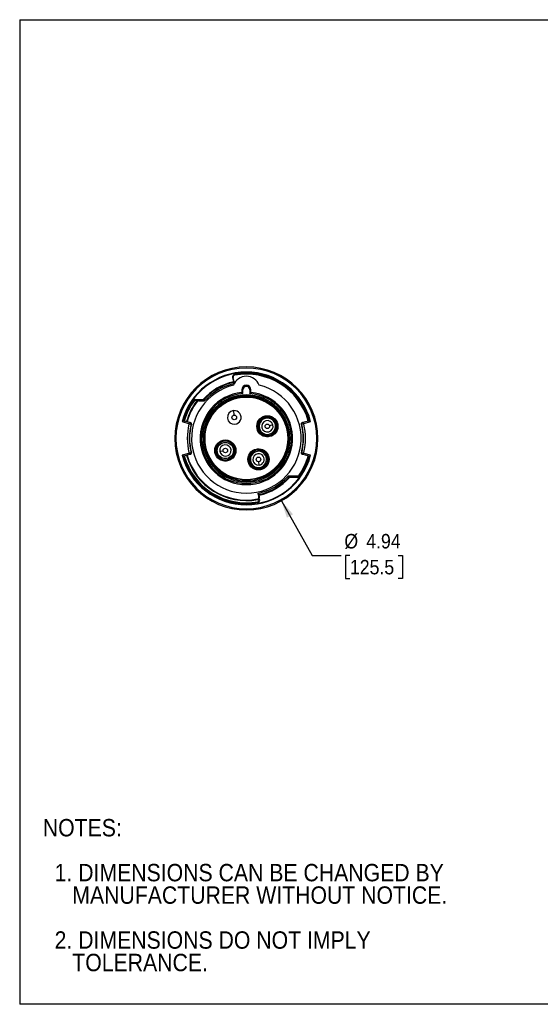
# Model space of a CAD drawing. Header units: inches. Extents: x 0 to 44.2, y 0 to 34.
# Tile 1 of 16: x 0 to 18, y 0 to 34. Entities that reach past the tile are written whole.
import ezdxf

# ---------------------------------------------------------------- set-up
doc = ezdxf.new("R2010")
doc.units = ezdxf.units.IN
doc.header["$LTSCALE"] = 4
doc.header["$MEASUREMENT"] = 0
doc.linetypes.add('SLD-Solid', pattern=[0])
doc.layers.add('DIMENSIONS', color=140, linetype='SLD-Solid', lineweight=25)
doc.layers.add('TEXT', color=140, linetype='SLD-Solid', lineweight=25)
doc.layers.add('SLD-DEFPOINTS', color=7, linetype='Continuous')
doc.styles.add('SLDTEXTSTYLE0', font='GOTHIC.TTF', dxfattribs={"width": 0.913})
doc.dimstyles.new('SLDDIMSTYLE0', dxfattribs={"dimtxt": 0.5, "dimasz": 0.6, "dimexe": 0, "dimexo": 0.0625, "dimgap": 0.125, "dimtad": 0, "dimtih": 1, "dimtoh": 1, "dimrnd": 1e-09, "dimzin": 12, "dimdsep": 46, "dimtxsty": 'SLDTEXTSTYLE0', "dimsah": 1, "dimcen": 0, "dimadec": 0, "dimazin": 3, "dimtfac": 1, "dimtofl": 0, "dimtmove": 0, "dimatfit": 3, "dimfxl": 0, "dimfrac": 2, "dimtolj": 1, "dimtzin": 12, "dimarcsym": 0})

# ---------------------------------------------------------------- blocks, each defined once
blk = doc.blocks.new('Block2')
at = {"color": 7, "linetype": 'SLD-Solid', "lineweight": 18}
for p, q in [((44, 34), (0, 34)), ((0, 0), (0, 34)), ((44, 0), (44, 34)), ((44, 0), (0, 0))]:
    blk.add_line(p, q, dxfattribs=at)
blk = doc.blocks.new('SW_NOTE_0_3')
at = {"layer": 'TEXT', "color": 0, "char_height": 0.6, "attachment_point": 1, "style": 'SLDTEXTSTYLE0'}
for s, insert in [('NOTES:', (0, 0.766)), ('  1. DIMENSIONS CAN BE CHANGED BY     ', (0, -0.785)), ('     MANUFACTURER WITHOUT NOTICE.', (0, -1.561)), ('  2. DIMENSIONS DO NOT IMPLY ', (0, -3.113)), ('     TOLERANCE.', (0, -3.889))]:
    blk.add_mtext(s, dxfattribs=dict(at, insert=insert))
blk = doc.blocks.new('_D')
at = {"layer": 'DIMENSIONS'}
for p, q in [((9.033, 17.387), (10.092, 15.502)), ((10.092, 15.502), (11.092, 15.502)), ((11.397, 15.502), (11.244, 15.502)), ((11.244, 15.502), (11.244, 14.708)), ((13.059, 15.502), (13.212, 15.502)), ((13.212, 15.502), (13.212, 14.708)), ((11.244, 14.708), (11.397, 14.708)), ((13.212, 14.708), (13.059, 14.708))]:
    blk.add_line(p, q, dxfattribs=at)
blk.add_solid([(9.033, 17.387), (9.222, 16.805), (9.431, 16.923)], dxfattribs=at)
at = {"layer": 'DIMENSIONS', "char_height": 0.5, "attachment_point": 1, "style": 'SLDTEXTSTYLE0'}
for s, insert in [('%%c', (11.205, 16.242)), ('4.94', (11.959, 16.242)), ('125.5', (11.397, 15.347))]:
    blk.add_mtext(s, dxfattribs=dict(at, insert=insert))

msp = doc.modelspace()

# ---------------------------------------------------------------- linework, layer by layer
at = {"color": 7, "linetype": 'SLD-Solid'}
for p, q in [((0, 34), (0, 0)), ((0, 34), (44, 34)), ((44, 0), (0, 0))]:
    msp.add_line(p, q, dxfattribs=at)
for p, q in [((7.346, 21.645), (7.365, 21.65)), ((7.346, 21.645), (7.403, 21.434)), ((7.417, 21.457), (7.365, 21.65)), ((7.409, 21.746), (7.397, 21.74)), ((7.408, 21.743), (7.412, 21.723)), ((7.41, 21.743), (7.409, 21.746)), ((7.414, 21.744), (7.413, 21.748)), ((7.666, 21.22), (7.666, 21.13)), ((7.705, 21.22), (7.666, 21.22)), ((7.705, 21.094), (7.705, 21.22)), ((7.941, 21.22), (7.941, 21.094)), ((7.98, 21.22), (7.941, 21.22)), ((7.98, 21.13), (7.98, 21.22)), ((6.013, 20.867), (6.029, 20.856)), ((6.022, 20.875), (6.029, 20.856)), ((6.325, 20.878), (6.047, 20.878)), ((6.047, 20.878), (6.047, 20.859)), ((6.047, 20.859), (6.168, 20.859)), ((6.105, 20.827), (6.121, 20.815)), ((6.4, 20.859), (6.168, 20.859)), ((6.168, 20.859), (6.168, 20.839)), ((6.168, 20.839), (6.382, 20.839)), ((7.823, 21.008), (7.823, 21.047)), ((7.38, 20.501), (7.396, 20.344)), ((5.604, 20.121), (5.823, 20.062)), ((5.871, 20.09), (5.633, 20.154)), ((8.853, 20.136), (8.863, 20.142)), ((10.013, 20.154), (9.775, 20.09)), ((9.823, 20.062), (10.042, 20.121)), ((8.271, 19.8), (8.242, 19.783)), ((8.305, 19.819), (8.271, 19.8)), ((8.738, 20.011), (8.624, 19.98)), ((5.353, 19.541), (5.392, 19.541)), ((6.356, 19.541), (6.385, 19.541)), ((6.903, 19.102), (7.02, 19.115)), ((7.375, 19.283), (7.404, 19.299)), ((7.404, 19.299), (7.414, 19.305)), ((8.082, 19.093), (8.065, 19.122)), ((5.823, 19.02), (5.604, 18.962)), ((5.633, 18.929), (5.871, 18.992)), ((6.856, 18.983), (6.822, 18.963)), ((8.262, 18.621), (8.25, 18.738)), ((8.547, 18.993), (8.557, 18.999)), ((9.775, 18.992), (10.013, 18.929)), ((10.042, 18.962), (9.823, 19.02)), ((7.999, 18.677), (7.965, 18.657)), ((9.246, 18.224), (9.594, 18.224)), ((9.594, 18.243), (9.264, 18.243)), ((9.321, 18.204), (9.599, 18.204)), ((9.594, 18.243), (9.594, 18.224)), ((9.599, 18.224), (9.594, 18.224)), ((9.599, 18.224), (9.599, 18.204)), ((9.624, 18.208), (9.617, 18.227)), ((9.633, 18.215), (9.617, 18.227)), ((9.643, 18.269), (9.659, 18.257)), ((8.213, 17.431), (8.21, 17.451)), ((8.224, 17.644), (8.256, 17.524)), ((8.233, 17.335), (8.229, 17.354)), ((8.229, 17.354), (8.237, 17.336)), ((8.275, 17.529), (8.243, 17.648)), ((8.255, 17.453), (8.263, 17.424)), ((8.275, 17.529), (8.256, 17.524)), ((8.282, 17.429), (8.263, 17.424)), ((8.282, 17.429), (8.269, 17.474))]:
    msp.add_line(p, q)
for centre, radius in [((7.823, 19.541), 1.438), ((7.823, 19.541), 1.427), ((7.405, 20.266), 0.0787), ((8.548, 19.96), 0.365), ((8.548, 19.96), 0.0787), ((7.098, 19.123), 0.365), ((7.098, 19.123), 0.28), ((7.098, 19.123), 0.0787), ((8.241, 18.817), 0.365), ((8.241, 18.817), 0.0787)]:
    msp.add_circle(centre, radius)
for centre, radius, start, end in [((7.823, 19.541), 2.47, 0, 180), ((7.823, 19.541), 2.431, 0, 180), ((7.823, 19.541), 2.293, 14.6394, 165.3606), ((7.823, 19.541), 2.274, 15.1324, 164.8676), ((7.823, 19.541), 2.24, 15.6379, 100.678), ((7.823, 19.541), 2.22, 15.6435, 100.678), ((7.823, 19.541), 2.244, 15.6367, 100.5196), ((7.823, 19.541), 2.008, 102.5984, 138.2448), ((7.823, 19.541), 1.988, 102.5746, 138.4983), ((7.823, 19.541), 1.939, 102.4497, 137.9865), ((7.423, 21.665), 0.0787, 100.678, 194.9959), ((7.423, 21.665), 0.0591, 100.678, 194.9959), ((7.823, 21.214), 0.472, 20.2926, 159.7074), ((7.417, 21.728), 0.0197, 100.5196, 113.5784), ((7.823, 19.541), 1.89, 103.5612, 76.4388), ((7.823, 19.541), 1.596, 95.6611, 84.3389), ((7.823, 19.541), 1.557, 94.3503, 85.6497), ((7.823, 21.22), 0.157, 0, 180), ((7.823, 21.22), 0.118, 0, 180), ((7.823, 19.541), 2.244, 143.7748, 164.3633), ((7.823, 19.541), 2.224, 143.7748, 164.3576), ((7.823, 19.541), 2.146, 143.1796, 164.3341), ((7.823, 19.541), 2.126, 143.1796, 164.3279), ((6.029, 20.856), 0.0197, 108.1567, 143.7748), ((6.047, 20.8), 0.0787, 89.9959, 108.1567), ((6.047, 20.8), 0.0591, 89.9959, 108.1567), ((6.168, 20.78), 0.0787, 89.9959, 143.1796), ((6.168, 20.78), 0.0591, 89.9959, 143.1796), ((7.823, 19.541), 1.506, 90, 180), ((7.823, 19.541), 1.506, 180, 90), ((7.823, 19.541), 1.467, 180, 90), ((7.823, 19.541), 1.467, 90, 180), ((7.405, 20.266), 0.236, 96, 276), ((7.405, 20.266), 0.236, 276, 96), ((7.823, 19.541), 1.972, 164.6103, 195.3897), ((8.548, 19.96), 0.353, 30, 210), ((8.548, 19.96), 0.319, 30, 210), ((8.548, 19.96), 0.353, 210, 30), ((8.548, 19.96), 0.28, 30, 210), ((8.548, 19.96), 0.319, 210, 30), ((8.548, 19.96), 0.28, 210, 30), ((8.548, 19.96), 0.197, 15, 195), ((7.823, 19.541), 1.972, 344.6103, 15.3897), ((7.823, 19.541), 2.039, 166.1717, 193.8283), ((7.823, 19.541), 1.961, 165.4134, 194.5866), ((8.548, 19.96), 0.197, 195, 15), ((7.823, 19.541), 1.961, 345.4134, 14.5866), ((7.823, 19.541), 2.039, 346.1717, 13.8283), ((7.823, 19.541), 2.47, 180, 0), ((7.823, 19.541), 2.431, 180, 0), ((7.098, 19.123), 0.353, 30, 210), ((7.098, 19.123), 0.319, 30, 210), ((7.098, 19.123), 0.353, 210, 30), ((7.098, 19.123), 0.319, 210, 30), ((7.098, 19.123), 0.197, 6, 186), ((7.098, 19.123), 0.197, 186, 6), ((8.241, 18.817), 0.353, 120, 300), ((8.241, 18.817), 0.319, 120, 210), ((8.241, 18.817), 0.28, 300, 210), ((8.241, 18.817), 0.353, 30, 120), ((8.241, 18.817), 0.319, 300, 120), ((7.823, 19.541), 2.293, 194.6394, 345.3606), ((7.823, 19.541), 2.274, 195.1324, 344.8676), ((7.823, 19.541), 2.244, 195.6367, 280.5196), ((7.823, 19.541), 2.224, 195.6424, 280.5196), ((7.823, 19.541), 2.146, 195.6659, 280.4802), ((7.823, 19.541), 2.126, 195.6721, 280.4802), ((8.241, 18.817), 0.197, 96, 276), ((8.241, 18.817), 0.197, 276, 96), ((8.241, 18.817), 0.353, 300, 30), ((7.823, 19.541), 2.244, 323.7748, 344.3633), ((7.823, 19.541), 2.22, 325.0324, 344.3565), ((7.823, 19.541), 2.24, 325.0324, 344.3621), ((8.241, 18.817), 0.319, 210, 300), ((8.241, 18.817), 0.28, 210, 300), ((7.823, 19.541), 1.939, 281.9308, 317.9865), ((7.823, 19.541), 1.988, 282.5746, 318.4983), ((7.823, 19.541), 2.008, 282.5984, 318.2448), ((9.594, 18.303), 0.0591, 269.9959, 325.0324), ((9.594, 18.303), 0.0787, 269.9959, 325.0324), ((9.599, 18.283), 0.0591, 269.9959, 288.1567), ((9.599, 18.283), 0.0787, 269.9959, 288.1567), ((9.617, 18.227), 0.0197, 288.1567, 323.7748), ((8.199, 17.509), 0.0591, 280.4802, 14.9959), ((8.199, 17.509), 0.0787, 280.4802, 14.9959), ((8.205, 17.408), 0.0591, 293.5784, 14.9959), ((8.205, 17.408), 0.0787, 293.5784, 14.9959), ((8.229, 17.354), 0.0197, 280.5196, 293.5784)]:
    msp.add_arc(centre, radius, start, end)
for points, knots in [([(7.705, 21.094), (7.704, 21.095), (7.701, 21.097), (7.697, 21.101), (7.694, 21.104), (7.69, 21.108), (7.685, 21.112), (7.679, 21.118), (7.674, 21.123), (7.67, 21.126), (7.667, 21.128), (7.666, 21.13), (7.666, 21.13), (7.666, 21.13)], [0, 0, 0, 0, 0.0755085, 0.1426378, 0.2013617, 0.2516605, 0.3854958, 0.502772, 0.6341805, 0.7523098, 0.8379521, 0.9200798, 1, 1, 1, 1]), ([(7.941, 21.094), (7.942, 21.095), (7.945, 21.098), (7.949, 21.101), (7.952, 21.104), (7.956, 21.108), (7.961, 21.112), (7.966, 21.117), (7.97, 21.12), (7.974, 21.124), (7.977, 21.127), (7.979, 21.129), (7.98, 21.13), (7.98, 21.13), (7.98, 21.13)], [0, 0, 0, 0, 0.0771948, 0.1448612, 0.2030009, 0.2516178, 0.3858887, 0.5026876, 0.5485051, 0.6671904, 0.774959, 0.8523807, 0.9270557, 1, 1, 1, 1]), ([(6.325, 20.878), (6.325, 20.878), (6.325, 20.878), (6.326, 20.876), (6.327, 20.875), (6.328, 20.872), (6.329, 20.87), (6.331, 20.866), (6.331, 20.865), (6.333, 20.862), (6.333, 20.86), (6.334, 20.859), (6.334, 20.859), (6.334, 20.859)], [-0.08233037, -0.08233037, -0.08233037, -0.08233037, -0.06436035, -0.06436035, -0.04560257, -0.04560257, -0.02509529, -0.02509529, -0.01259475, -0.01259475, 0, 0, 0.00035553, 0.00035553, 0.00035553, 0.00035553]), ([(5.604, 20.121), (5.605, 20.121), (5.606, 20.12), (5.609, 20.12), (5.611, 20.12), (5.614, 20.121), (5.616, 20.121), (5.618, 20.122), (5.621, 20.124), (5.624, 20.126), (5.626, 20.13), (5.628, 20.133), (5.628, 20.135)], [0, 0, 0, 0, 0.061545, 0.125093, 0.191475, 0.261412, 0.33552, 0.414313, 0.498217, 0.625343, 0.792533, 1, 1, 1, 1]), ([(5.823, 20.062), (5.824, 20.062), (5.827, 20.061), (5.83, 20.059), (5.833, 20.058), (5.836, 20.055), (5.839, 20.053), (5.842, 20.048), (5.845, 20.04), (5.843, 20.033), (5.843, 20.029)], [0, 0, 0, 0, 0.093884, 0.18262, 0.266893, 0.347486, 0.425288, 0.501298, 0.734471, 1, 1, 1, 1]), ([(5.898, 20.083), (5.896, 20.083), (5.893, 20.084), (5.888, 20.086), (5.883, 20.087), (5.879, 20.088), (5.875, 20.089), (5.872, 20.09), (5.871, 20.09)], [0, 0, 0, 0, 0.19638, 0.380502, 0.552603, 0.712966, 0.861943, 1, 1, 1, 1]), ([(5.917, 20.071), (5.916, 20.072), (5.915, 20.073), (5.913, 20.075), (5.911, 20.077), (5.908, 20.079), (5.903, 20.081), (5.9, 20.082), (5.898, 20.083)], [0, 0, 0, 0, 0.133079, 0.26076, 0.383216, 0.500633, 0.755346, 1, 1, 1, 1]), ([(5.926, 20.035), (5.926, 20.036), (5.926, 20.039), (5.927, 20.042), (5.927, 20.045), (5.927, 20.047), (5.926, 20.051), (5.926, 20.055), (5.924, 20.06), (5.922, 20.063), (5.922, 20.065)], [0, 0, 0, 0, 0.127959, 0.242055, 0.342295, 0.428679, 0.50121, 0.684713, 0.850876, 1, 1, 1, 1]), ([(9.724, 20.065), (9.722, 20.061), (9.721, 20.057), (9.719, 20.047), (9.719, 20.041), (9.72, 20.035), (9.72, 20.035), (9.72, 20.035)], [-0.1045487, -0.1045487, -0.1045487, -0.1045487, -0.0641162, -0.0641162, -0.0000004, -0.0000004, 0.0004271, 0.0004271, 0.0004271, 0.0004271]), ([(9.748, 20.083), (9.747, 20.083), (9.745, 20.082), (9.741, 20.08), (9.737, 20.078), (9.733, 20.075), (9.73, 20.072), (9.729, 20.071)], [0, 0, 0, 0, 0.162191, 0.328442, 0.499618, 0.739361, 1, 1, 1, 1]), ([(9.775, 20.09), (9.774, 20.09), (9.771, 20.089), (9.767, 20.088), (9.763, 20.087), (9.758, 20.086), (9.753, 20.084), (9.75, 20.083), (9.748, 20.083)], [0, 0, 0, 0, 0.1380566, 0.2870344, 0.4473967, 0.6194983, 0.8036201, 1, 1, 1, 1]), ([(9.803, 20.029), (9.803, 20.03), (9.802, 20.033), (9.802, 20.037), (9.802, 20.04), (9.803, 20.044), (9.804, 20.047), (9.806, 20.052), (9.812, 20.058), (9.819, 20.061), (9.823, 20.062)], [0, 0, 0, 0, 0.093732, 0.182377, 0.266617, 0.347236, 0.425124, 0.501286, 0.734201, 1, 1, 1, 1]), ([(10.018, 20.135), (10.018, 20.134), (10.019, 20.132), (10.02, 20.13), (10.021, 20.128), (10.023, 20.126), (10.024, 20.125), (10.026, 20.123), (10.029, 20.122), (10.033, 20.12), (10.038, 20.12), (10.041, 20.121), (10.042, 20.121)], [0, 0, 0, 0, 0.108948, 0.207782, 0.296525, 0.3752, 0.443843, 0.502507, 0.645812, 0.774444, 0.891238, 1, 1, 1, 1]), ([(5.843, 19.054), (5.843, 19.052), (5.844, 19.05), (5.844, 19.046), (5.844, 19.042), (5.843, 19.039), (5.842, 19.036), (5.84, 19.03), (5.834, 19.024), (5.827, 19.022), (5.823, 19.02)], [0, 0, 0, 0, 0.093732, 0.182377, 0.266617, 0.347236, 0.425124, 0.501286, 0.734201, 1, 1, 1, 1]), ([(5.922, 19.018), (5.924, 19.022), (5.925, 19.026), (5.927, 19.035), (5.927, 19.042), (5.926, 19.047), (5.926, 19.047), (5.926, 19.047)], [-0.1045488, -0.1045488, -0.1045488, -0.1045488, -0.0641163, -0.0641163, -0.0000004, -0.0000004, 0.0004271, 0.0004271, 0.0004271, 0.0004271]), ([(9.72, 19.047), (9.72, 19.046), (9.72, 19.044), (9.719, 19.041), (9.719, 19.038), (9.719, 19.035), (9.72, 19.032), (9.72, 19.027), (9.722, 19.022), (9.724, 19.019), (9.724, 19.018)], [0, 0, 0, 0, 0.127959, 0.242055, 0.342295, 0.428679, 0.50121, 0.684713, 0.850876, 1, 1, 1, 1]), ([(9.823, 19.02), (9.822, 19.021), (9.819, 19.021), (9.816, 19.023), (9.812, 19.025), (9.81, 19.027), (9.807, 19.03), (9.804, 19.034), (9.801, 19.043), (9.803, 19.05), (9.803, 19.054)], [0, 0, 0, 0, 0.093884, 0.18262, 0.266893, 0.347486, 0.425288, 0.501298, 0.734471, 1, 1, 1, 1]), ([(5.628, 18.948), (5.628, 18.949), (5.627, 18.95), (5.626, 18.953), (5.625, 18.955), (5.623, 18.956), (5.622, 18.958), (5.62, 18.959), (5.617, 18.961), (5.613, 18.962), (5.608, 18.962), (5.605, 18.962), (5.604, 18.962)], [0, 0, 0, 0, 0.108948, 0.207782, 0.296525, 0.3752, 0.443843, 0.502507, 0.645812, 0.774444, 0.891238, 1, 1, 1, 1]), ([(5.871, 18.992), (5.872, 18.993), (5.875, 18.993), (5.879, 18.995), (5.883, 18.996), (5.888, 18.997), (5.893, 18.998), (5.896, 18.999), (5.898, 19)], [0, 0, 0, 0, 0.138057, 0.287034, 0.447397, 0.619498, 0.80362, 1, 1, 1, 1]), ([(5.898, 19), (5.899, 19), (5.901, 19.001), (5.905, 19.002), (5.909, 19.005), (5.913, 19.008), (5.916, 19.01), (5.917, 19.011)], [0, 0, 0, 0, 0.162191, 0.328442, 0.499618, 0.739361, 1, 1, 1, 1]), ([(9.729, 19.011), (9.73, 19.011), (9.731, 19.009), (9.733, 19.008), (9.735, 19.006), (9.738, 19.004), (9.743, 19.001), (9.746, 19), (9.748, 19)], [0, 0, 0, 0, 0.133079, 0.26076, 0.383216, 0.500633, 0.755346, 1, 1, 1, 1]), ([(9.748, 19), (9.75, 18.999), (9.753, 18.998), (9.758, 18.997), (9.763, 18.996), (9.767, 18.995), (9.771, 18.993), (9.774, 18.993), (9.775, 18.992)], [0, 0, 0, 0, 0.19638, 0.380502, 0.552603, 0.712966, 0.861943, 1, 1, 1, 1]), ([(10.042, 18.962), (10.041, 18.962), (10.04, 18.962), (10.037, 18.962), (10.035, 18.962), (10.032, 18.962), (10.03, 18.961), (10.028, 18.96), (10.025, 18.959), (10.022, 18.956), (10.02, 18.953), (10.018, 18.949), (10.018, 18.948)], [0, 0, 0, 0, 0.061545, 0.125093, 0.191475, 0.261412, 0.33552, 0.414313, 0.498217, 0.625343, 0.792533, 1, 1, 1, 1]), ([(9.312, 18.224), (9.312, 18.224), (9.312, 18.224), (9.313, 18.222), (9.313, 18.221), (9.315, 18.218), (9.315, 18.216), (9.317, 18.213), (9.318, 18.211), (9.319, 18.207), (9.32, 18.206), (9.321, 18.205), (9.321, 18.204), (9.321, 18.204)], [-0.00035414, -0.00035414, -0.00035414, -0.00035414, 0, 0, 0.01258876, 0.01258876, 0.0250804, 0.0250804, 0.04559691, 0.04559691, 0.06436063, 0.06436063, 0.08233193, 0.08233193, 0.08233193, 0.08233193])]:
    msp.add_open_spline(points, degree=3, knots=knots)
for points in [[(5.871, 20.09), (5.855, 20.081), (5.839, 20.072), (5.823, 20.062)], [(5.843, 20.029), (5.867, 20.043), (5.892, 20.057), (5.917, 20.071)], [(5.922, 20.065), (5.92, 20.067), (5.919, 20.069), (5.917, 20.071)], [(9.729, 20.071), (9.727, 20.069), (9.726, 20.067), (9.724, 20.065)], [(9.729, 20.071), (9.754, 20.057), (9.779, 20.043), (9.803, 20.029)], [(9.823, 20.062), (9.807, 20.072), (9.791, 20.081), (9.775, 20.09)], [(5.917, 19.011), (5.892, 19.025), (5.867, 19.04), (5.843, 19.054)], [(9.803, 19.054), (9.779, 19.04), (9.754, 19.025), (9.729, 19.011)], [(5.823, 19.02), (5.839, 19.011), (5.855, 19.002), (5.871, 18.992)], [(5.917, 19.011), (5.919, 19.013), (5.92, 19.016), (5.922, 19.018)], [(9.724, 19.018), (9.726, 19.016), (9.727, 19.013), (9.729, 19.011)], [(9.775, 18.992), (9.791, 19.002), (9.807, 19.011), (9.823, 19.02)]]:
    msp.add_open_spline(points, degree=3)

# ---------------------------------------------------------------- block references
at = {"layer": 'SLD-DEFPOINTS'}
msp.add_blockref('Block2', (0, 0), dxfattribs=at)
at = {"layer": 'TEXT'}
msp.add_blockref('SW_NOTE_0_3', (0.798, 5.633), dxfattribs=at)

# ---------------------------------------------------------------- dimensions: what is measured, and where the dimension line sits
at = {"layer": 'DIMENSIONS'}
dim = msp.add_diameter_dim_2p(p1=(6.613, 21.695), p2=(9.033, 17.387), dimstyle='SLDDIMSTYLE0', dxfattribs=at)
dim.commit()
dim.dimension.update_dxf_attribs({"geometry": '_D', "text_midpoint": (12.228, 15.502), "dimtype": 163})

doc.saveas('drawing.dxf')
